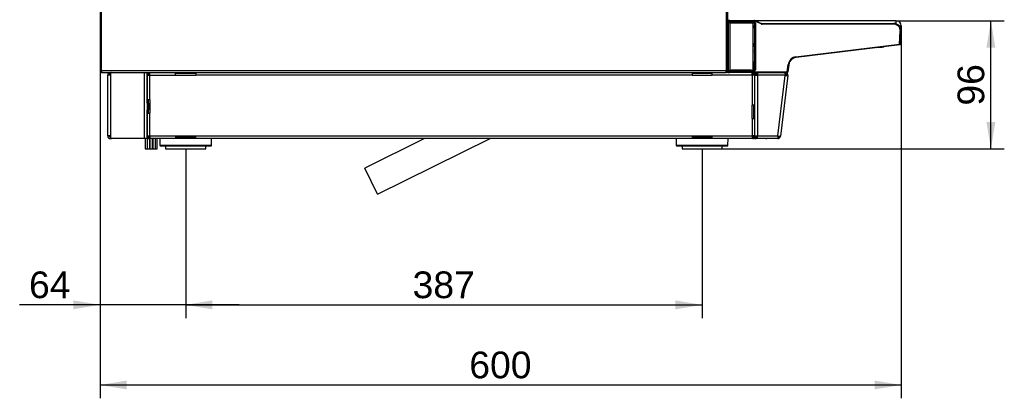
# Model space of a CAD drawing. Header units: millimetres. Extents: x -40 to 419, y 0 to 295.
# Tile 17 of 40: x 177 to 288, y 142 to 184. Entities that reach past the tile are written whole.
import ezdxf
from ezdxf.enums import TextEntityAlignment as Align

# ---------------------------------------------------------------- set-up
doc = ezdxf.new("R2010")
doc.units = ezdxf.units.MM
doc.layers.add('BW4_CTMPLUS_HEER', color=7, linetype='Continuous')
doc.layers.add('Standard', color=7, linetype='Continuous')
doc.styles.add('SEACAD_Arial', font='arial.ttf')
doc.dimstyles.new('ISO_(mm)', dxfattribs={"dimtxt": 3, "dimasz": 3, "dimexe": 1.5, "dimexo": 0, "dimgap": 0.75, "dimtad": 1, "dimdec": 0, "dimlfac": 6.666667, "dimtxsty": 'SEACAD_Arial', "dimblk1": '_SE_FILLED', "dimblk2": '_SE_FILLED', "dimsah": 1, "dimcen": 1.5, "dimadec": 0, "dimazin": 0, "dimtfac": 0.5, "dimtmove": 0, "dimatfit": 3, "dimfxl": 1, "dimarcsym": 0})

# ---------------------------------------------------------------- blocks, each defined once
blk = doc.blocks.new('SE1')
at = {"layer": 'BW4_CTMPLUS_HEER', "color": 7, "linetype": 'Continuous'}
for p, q in [((256.61, 241.92), (256.61, 178.38)), ((256.79, 178.38), (256.79, 241.92)), ((186.29, 217.02), (186.29, 178.38)), ((186.47, 178.38), (186.47, 217.02)), ((256.79, 184.05), (256.92, 184.05)), ((256.85, 184.01), (256.79, 184.01)), ((256.85, 183.75), (256.79, 183.75)), ((256.8, 178.57), (256.8, 183.7)), ((256.8, 183.7), (256.8, 183.7)), ((256.8, 183.7), (256.8, 180.45)), ((256.84, 183.99), (256.82, 183.81)), ((256.82, 183.81), (256.83, 183.85)), ((256.82, 183.81), (256.82, 183.81)), ((256.83, 183.85), (256.85, 183.99)), ((256.85, 183.99), (256.84, 183.99)), ((256.85, 183.99), (257.03, 183.98)), ((256.85, 183.79), (256.85, 178.48)), ((256.85, 183.75), (256.85, 183.75)), ((256.85, 183.7), (256.85, 183.75)), ((256.85, 183.7), (256.85, 178.57)), ((256.85, 183.7), (256.85, 183.7)), ((256.88, 183.8), (256.87, 183.79)), ((256.92, 184.05), (256.92, 184.05)), ((257.03, 184.05), (256.92, 184.05)), ((257.03, 183.98), (257.01, 183.87)), ((257.01, 183.87), (259.81, 183.87)), ((257.01, 183.87), (257.01, 183.82)), ((259.81, 183.82), (257.01, 183.82)), ((257.03, 184.05), (259.75, 184.05)), ((257.03, 183.98), (257.03, 184.05)), ((259.75, 183.98), (257.03, 183.98)), ((257.03, 183.79), (259.6, 183.79)), ((257.03, 183.79), (257.03, 178.48)), ((259.44, 183.8), (257.19, 183.8)), ((257.19, 183.8), (257.19, 183.79)), ((259.44, 183.79), (259.44, 183.8)), ((259.6, 183.79), (259.6, 178.48)), ((259.75, 184.05), (259.75, 183.98)), ((259.81, 184.04), (259.78, 183.97)), ((260.56, 183.66), (259.78, 183.97)), ((259.78, 183.79), (259.78, 178.48)), ((259.78, 183.76), (259.8, 183.76)), ((259.8, 183.76), (259.78, 183.76)), ((259.78, 183.74), (259.79, 183.75)), ((259.8, 183.76), (259.81, 183.82)), ((259.8, 183.76), (259.8, 183.76)), ((259.81, 184.04), (260.59, 183.73)), ((259.81, 183.87), (259.81, 183.82)), ((259.85, 183.72), (259.82, 183.69)), ((259.82, 183.69), (259.82, 183.65)), ((259.82, 183.65), (259.82, 183.55)), ((259.85, 183.77), (259.9, 183.77)), ((259.85, 178.5), (259.85, 183.77)), ((259.85, 183.77), (259.85, 183.72)), ((260.19, 184.01), (259.88, 184.01)), ((259.9, 183.77), (259.9, 178.5)), ((260.19, 183.89), (260.19, 184.01)), ((275.72, 184.01), (260.19, 184.01)), ((260.56, 183.66), (260.59, 183.73)), ((260.64, 183.72), (275.43, 183.72)), ((260.64, 183.64), (260.64, 183.72)), ((275.43, 183.64), (260.64, 183.64)), ((275.43, 183.64), (275.43, 183.72)), ((275.72, 183.66), (275.72, 184.01)), ((259.79, 183.48), (259.78, 183.5)), ((259.78, 183.48), (259.79, 183.48)), ((259.79, 183.44), (259.78, 183.44)), ((259.78, 183.38), (259.79, 183.38)), ((259.78, 183.31), (259.79, 183.33)), ((259.79, 183.33), (259.78, 183.33)), ((259.83, 183.44), (259.79, 183.44)), ((259.79, 183.38), (259.79, 183.44)), ((259.79, 183.38), (259.83, 183.38)), ((259.81, 183.23), (259.8, 181.43)), ((259.83, 183.29), (259.81, 183.23)), ((259.82, 183.55), (259.83, 183.53)), ((259.83, 183.44), (259.83, 183.38)), ((276.03, 183.45), (276.28, 183.45)), ((276.06, 183.42), (276.28, 183.42)), ((276.1, 181.41), (276.17, 182.85)), ((276.25, 182.85), (276.17, 181.42)), ((276.17, 182.85), (276.25, 182.85)), ((276.28, 183.42), (276.28, 183.45)), ((259.8, 181.43), (259.83, 181.38)), ((264.45, 179.98), (276.1, 181.41)), ((276.17, 181.42), (276.1, 181.41)), ((276.1, 181.41), (276.17, 181.4)), ((276.11, 181.33), (276.1, 181.41)), ((276.1, 181.41), (276.1, 181.41)), ((276.17, 181.42), (276.17, 181.4)), ((259.79, 181.33), (259.78, 181.35)), ((259.78, 181.33), (259.79, 181.33)), ((259.79, 181.29), (259.78, 181.29)), ((259.78, 181.22), (259.79, 181.22)), ((259.78, 181.16), (259.79, 181.18)), ((259.79, 181.18), (259.78, 181.18)), ((259.83, 181.29), (259.79, 181.29)), ((259.79, 181.22), (259.79, 181.29)), ((259.79, 181.22), (259.83, 181.22)), ((259.83, 181.13), (259.8, 181.08)), ((259.8, 181.08), (259.8, 180.77)), ((259.8, 180.77), (259.81, 180.75)), ((259.82, 180.52), (259.83, 179.24)), ((259.83, 181.29), (259.83, 181.22)), ((276.11, 181.33), (264.46, 179.9)), ((273.55, 181.02), (274.12, 181.07)), ((274.12, 181.07), (274.12, 181.08)), ((256.8, 178.42), (256.79, 179.77)), ((256.79, 179.53), (256.8, 178.42)), ((256.79, 179.33), (256.8, 178.28)), ((259.78, 179.22), (259.78, 179.43)), ((259.78, 179.22), (259.78, 179.22)), ((259.78, 179.22), (259.78, 179.19)), ((259.79, 179.18), (259.78, 179.19)), ((259.78, 179.19), (259.78, 179.19)), ((259.78, 179.18), (259.79, 179.18)), ((259.83, 179.24), (259.83, 179.22)), ((263.69, 179.23), (263.65, 179.09)), ((263.66, 179.11), (263.68, 179.22)), ((264.46, 179.9), (264.45, 179.98)), ((186.29, 178.38), (186.47, 178.38)), ((186.46, 178.2), (186.46, 178.36)), ((186.47, 178.38), (186.47, 178.2)), ((256.61, 178.38), (186.47, 178.38)), ((186.49, 178.2), (186.47, 178.2)), ((186.49, 178.2), (256.61, 178.2)), ((187.45, 178.13), (187.45, 178.2)), ((187.45, 178.13), (187.45, 177.9)), ((191.29, 170.78), (191.29, 178.2)), ((191.59, 178.2), (191.59, 175.05)), ((191.59, 178.13), (191.74, 178.13)), ((191.59, 177.9), (191.59, 178.13)), ((191.74, 178.13), (191.74, 178.2)), ((191.74, 177.9), (191.74, 178.13)), ((191.76, 178.05), (191.74, 178.05)), ((191.76, 178.2), (191.76, 178.05)), ((191.83, 178.05), (191.76, 178.05)), ((191.83, 178.2), (191.83, 178.05)), ((191.83, 178.05), (191.89, 178.05)), ((191.89, 177.9), (191.89, 178.2)), ((194.78, 177.9), (194.78, 178.2)), ((194.78, 178.13), (197.03, 178.13)), ((197.03, 178.2), (197.03, 177.9)), ((252.79, 178.2), (252.79, 177.9)), ((252.79, 178.13), (255.04, 178.13)), ((255.04, 177.9), (255.04, 178.2)), ((256.61, 178.2), (256.61, 178.38)), ((256.61, 178.38), (256.79, 178.38)), ((256.61, 178.36), (256.64, 178.36)), ((256.79, 178.35), (256.61, 178.35)), ((256.79, 178.2), (256.61, 178.2)), ((256.64, 178.36), (256.64, 178.38)), ((256.64, 178.36), (256.79, 178.36)), ((256.79, 178.4), (256.8, 178.4)), ((256.79, 178.38), (256.79, 178.36)), ((256.79, 178.35), (256.79, 178.2)), ((256.79, 178.35), (256.8, 178.35)), ((256.79, 178.2), (256.88, 178.2)), ((256.85, 178.57), (256.8, 178.57)), ((256.8, 178.42), (256.8, 178.42)), ((256.8, 178.32), (256.81, 178.32)), ((256.81, 178.31), (256.8, 178.32)), ((256.8, 178.32), (256.8, 178.32)), ((256.8, 178.28), (256.81, 178.28)), ((256.81, 178.31), (256.81, 178.48)), ((256.81, 178.48), (256.81, 178.48)), ((256.81, 178.28), (256.81, 178.32)), ((256.81, 178.31), (256.82, 178.31)), ((256.81, 178.31), (256.81, 178.31)), ((256.81, 178.3), (256.82, 178.28)), ((256.81, 178.3), (256.81, 178.28)), ((256.81, 178.3), (256.81, 178.28)), ((256.81, 178.28), (256.82, 178.28)), ((256.82, 178.47), (256.82, 178.3)), ((256.82, 178.47), (256.82, 178.47)), ((256.82, 178.43), (256.82, 178.46)), ((256.82, 178.28), (256.82, 178.43)), ((256.82, 178.28), (256.82, 178.3)), ((256.82, 178.3), (256.82, 178.3)), ((256.82, 178.28), (256.82, 178.28)), ((256.85, 178.57), (256.85, 178.57)), ((256.85, 178.52), (256.85, 178.52)), ((256.85, 178.52), (256.85, 178.52)), ((256.85, 178.52), (256.85, 178.52)), ((256.87, 178.48), (256.87, 178.47)), ((256.89, 178.2), (256.88, 178.2)), ((256.88, 178.2), (256.88, 178.2)), ((256.9, 178.2), (256.89, 178.2)), ((256.9, 178.2), (257, 178.2)), ((257, 178.45), (259.81, 178.45)), ((257, 178.41), (257, 178.45)), ((259.81, 178.41), (257, 178.41)), ((257, 178.41), (257, 178.28)), ((257, 178.28), (263.48, 178.28)), ((257, 178.28), (257, 178.28)), ((257, 178.28), (257, 178.28)), ((257, 178.28), (263.48, 178.28)), ((257, 178.2), (257, 178.28)), ((263.48, 178.2), (257, 178.2)), ((257.03, 178.48), (259.6, 178.48)), ((257.19, 178.48), (257.19, 178.47)), ((259.44, 178.47), (257.19, 178.47)), ((259.44, 178.47), (259.44, 178.48)), ((259.54, 177.9), (259.54, 178.2)), ((259.6, 178.05), (259.54, 178.05)), ((259.6, 178.05), (259.6, 178.2)), ((259.68, 178.05), (259.6, 178.05)), ((259.68, 178.05), (259.68, 178.2)), ((259.69, 178.2), (259.69, 178.13)), ((259.84, 178.13), (259.69, 178.13)), ((259.69, 178.13), (259.69, 177.9)), ((259.79, 179.13), (259.78, 179.13)), ((259.78, 179.07), (259.79, 179.07)), ((259.78, 179.02), (259.79, 179.03)), ((259.79, 179.03), (259.78, 179.03)), ((259.78, 178.96), (259.78, 179.02)), ((259.78, 179.02), (259.78, 179.02)), ((259.78, 178.56), (259.78, 178.96)), ((259.78, 178.96), (259.78, 178.96)), ((259.78, 178.56), (259.78, 178.56)), ((259.78, 178.56), (259.78, 178.53)), ((259.79, 178.52), (259.78, 178.53)), ((259.78, 178.53), (259.78, 178.53)), ((259.8, 178.51), (259.78, 178.51)), ((259.78, 178.51), (259.8, 178.51)), ((259.83, 179.13), (259.79, 179.13)), ((259.79, 179.07), (259.79, 179.13)), ((259.79, 179.07), (259.83, 179.07)), ((259.81, 178.45), (259.8, 178.51)), ((259.8, 178.51), (259.8, 178.51)), ((259.81, 178.52), (259.81, 178.52)), ((259.81, 178.45), (259.81, 178.41)), ((259.83, 179.13), (259.83, 179.07)), ((259.83, 178.98), (259.83, 178.97)), ((259.83, 178.97), (259.83, 178.57)), ((259.83, 178.57), (259.85, 178.56)), ((259.84, 178.2), (259.99, 178.2)), ((259.84, 177.9), (259.84, 178.2)), ((259.84, 178.2), (259.84, 178.2)), ((259.85, 178.55), (259.85, 178.5)), ((259.9, 178.5), (259.85, 178.5)), ((259.99, 177.9), (259.99, 178.2)), ((260.01, 178.05), (260.01, 178.2)), ((260.01, 178.2), (260.14, 178.2)), ((260.01, 178.05), (260.14, 178.05)), ((260.14, 178.2), (260.14, 177.9)), ((260.14, 178.2), (263.25, 178.2)), ((263.25, 178.05), (263.25, 178.2)), ((263.25, 178.2), (263.25, 177.9)), ((263.25, 178.05), (263.25, 178.05)), ((263.36, 178), (263.48, 178.1)), ((263.48, 178.28), (263.58, 179.1)), ((263.48, 178.28), (263.48, 178.28)), ((263.48, 178.2), (263.48, 178.28)), ((263.65, 179.09), (263.55, 178.27)), ((263.55, 178.27), (263.55, 178.27)), ((263.65, 179.09), (263.58, 179.1)), ((187.15, 171.08), (187.15, 177.9)), ((187.45, 177.9), (187.15, 177.9)), ((187.45, 177.9), (187.45, 171.08)), ((191.59, 175.13), (191.59, 177.9)), ((191.59, 177.9), (191.89, 177.9)), ((191.89, 175.13), (191.89, 177.9)), ((191.89, 177.9), (194.78, 177.9)), ((194.78, 177.9), (197.03, 177.9)), ((252.79, 177.9), (197.03, 177.9)), ((252.79, 177.9), (255.04, 177.9)), ((259.54, 177.9), (255.04, 177.9)), ((259.54, 177.9), (259.54, 174.53)), ((259.84, 177.9), (259.54, 177.9)), ((259.84, 177.9), (260.14, 177.9)), ((259.84, 171.08), (259.84, 177.9)), ((260.14, 177.9), (260.14, 171.08)), ((263.25, 177.9), (260.14, 177.9)), ((262.41, 171.08), (263.25, 177.88)), ((263.55, 177.87), (262.71, 171.06)), ((263.25, 177.9), (263.25, 177.88)), ((263.36, 177.89), (263.46, 177.88)), ((263.46, 177.88), (263.55, 177.87)), ((191.59, 175.05), (191.59, 175.13)), ((191.89, 175.13), (191.59, 175.13)), ((191.74, 175.05), (191.59, 175.05)), ((191.59, 174.75), (191.59, 175.05)), ((191.59, 174.75), (191.59, 174)), ((191.74, 174.75), (191.59, 174.75)), ((191.74, 175.05), (191.74, 175.13)), ((191.74, 174.75), (191.74, 175.05)), ((191.74, 174.75), (191.74, 174)), ((191.89, 175.13), (191.89, 173.63)), ((191.59, 173.7), (191.59, 174)), ((191.74, 174), (191.59, 174)), ((191.59, 173.7), (191.59, 170.78)), ((191.74, 173.7), (191.59, 173.7)), ((191.59, 173.63), (191.59, 173.7)), ((191.59, 173.63), (191.89, 173.63)), ((191.59, 171.08), (191.59, 173.63)), ((191.74, 173.7), (191.74, 174)), ((191.74, 173.63), (191.74, 173.7)), ((191.89, 171.08), (191.89, 173.63)), ((259.84, 174.53), (259.54, 174.53)), ((259.54, 173.03), (259.54, 174.53)), ((259.69, 174.53), (259.69, 174.45)), ((259.69, 174.45), (259.84, 174.45)), ((259.69, 174.45), (259.69, 174.15)), ((259.69, 174.15), (259.69, 173.4)), ((259.69, 174.15), (259.84, 174.15)), ((259.54, 173.03), (259.84, 173.03)), ((259.54, 173.03), (259.54, 171.08)), ((259.69, 173.4), (259.69, 173.1)), ((259.69, 173.4), (259.84, 173.4)), ((259.69, 173.1), (259.69, 173.03)), ((259.69, 173.1), (259.84, 173.1)), ((187.45, 171.08), (187.15, 171.08)), ((187.45, 171.08), (187.45, 170.85)), ((187.45, 170.78), (187.45, 170.85)), ((187.53, 170.78), (187.45, 170.78)), ((191.29, 170.78), (187.53, 170.78)), ((191.59, 170.78), (191.29, 170.78)), ((191.36, 170.78), (191.36, 169.65)), ((191.57, 170.78), (191.57, 169.65)), ((191.59, 171.08), (191.89, 171.08)), ((191.59, 170.85), (191.59, 171.08)), ((191.59, 170.85), (191.74, 170.85)), ((191.59, 170.78), (191.74, 170.78)), ((191.74, 170.85), (191.74, 171.08)), ((191.74, 170.78), (191.74, 170.85)), ((191.76, 170.85), (191.74, 170.85)), ((191.76, 170.93), (191.76, 170.78)), ((191.76, 170.93), (191.83, 170.93)), ((191.76, 170.78), (191.83, 170.78)), ((191.83, 170.93), (191.89, 170.93)), ((191.83, 170.93), (191.83, 170.78)), ((191.83, 170.78), (191.89, 170.78)), ((191.87, 169.65), (191.87, 170.78)), ((191.89, 171.08), (194.78, 171.08)), ((191.89, 171.08), (191.89, 170.78)), ((194.78, 170.78), (191.89, 170.78)), ((191.89, 170.78), (191.89, 169.65)), ((192.19, 169.65), (192.19, 170.78)), ((192.22, 170.78), (192.22, 169.65)), ((192.52, 169.65), (192.52, 170.78)), ((192.72, 169.65), (192.72, 170.78)), ((192.99, 170.78), (193.01, 170.03)), ((194.78, 171.08), (197.03, 171.08)), ((194.78, 171.08), (194.78, 170.78)), ((197.03, 170.93), (194.78, 170.93)), ((197.03, 170.78), (194.78, 170.78)), ((197.03, 171.08), (252.79, 171.08)), ((197.03, 170.78), (197.03, 171.08)), ((252.79, 170.78), (197.03, 170.78)), ((198.81, 170.03), (198.82, 170.78)), ((222.72, 170.78), (216.02, 167.48)), ((217.46, 164.56), (230.09, 170.78)), ((251, 170.78), (251.01, 170.03)), ((252.79, 171.08), (255.04, 171.08)), ((252.79, 171.08), (252.79, 170.78)), ((255.04, 170.93), (252.79, 170.93)), ((255.04, 170.78), (252.79, 170.78)), ((255.04, 171.08), (259.54, 171.08)), ((255.04, 170.78), (255.04, 171.08)), ((259.54, 170.78), (255.04, 170.78)), ((256.82, 170.03), (256.83, 170.78)), ((259.84, 171.08), (259.54, 171.08)), ((259.54, 171.08), (259.54, 170.78)), ((259.6, 170.93), (259.54, 170.93)), ((259.6, 170.78), (259.54, 170.78)), ((259.6, 170.93), (259.68, 170.93)), ((259.6, 170.78), (259.6, 170.93)), ((259.6, 170.78), (259.68, 170.78)), ((259.68, 170.78), (259.68, 170.93)), ((259.69, 171.08), (259.69, 170.85)), ((259.84, 170.85), (259.69, 170.85)), ((259.69, 170.85), (259.69, 170.78)), ((259.84, 170.78), (259.69, 170.78)), ((259.84, 171.08), (260.14, 171.08)), ((259.84, 170.78), (259.84, 171.08)), ((259.84, 170.78), (259.99, 170.78)), ((259.99, 170.78), (259.99, 171.08)), ((260.01, 170.78), (260.01, 170.93)), ((260.01, 170.93), (260.14, 170.93)), ((260.14, 170.78), (260.01, 170.78)), ((260.14, 171.08), (262.41, 171.08)), ((260.14, 170.78), (260.14, 171.08)), ((262.41, 170.78), (260.14, 170.78)), ((261.06, 170.78), (261.17, 170.78)), ((261.06, 170.78), (261.06, 170.78)), ((261.17, 170.78), (261.17, 170.78)), ((262.41, 171.08), (262.41, 170.78)), ((262.51, 170.97), (262.61, 170.85)), ((262.71, 171.06), (262.63, 171.07)), ((262.71, 171.04), (262.71, 171.06)), ((191.36, 169.65), (191.57, 169.65)), ((191.57, 169.65), (191.87, 169.65)), ((191.89, 169.65), (192.19, 169.65)), ((192.22, 169.65), (192.52, 169.65)), ((192.52, 169.65), (192.72, 169.65)), ((193.01, 170.03), (198.81, 170.03)), ((198.74, 169.95), (193.08, 169.95)), ((193.66, 169.95), (193.66, 169.65)), ((193.66, 169.65), (198.16, 169.65)), ((198.16, 169.65), (198.16, 169.95)), ((251.01, 170.03), (256.82, 170.03)), ((256.74, 169.95), (251.09, 169.95)), ((251.66, 169.95), (251.66, 169.65)), ((251.66, 169.65), (256.16, 169.65)), ((256.16, 169.65), (256.16, 169.95)), ((217.46, 164.56), (216.02, 167.48))]:
    blk.add_line(p, q, dxfattribs=at)
for centre, radius, start, end in [((256.76, 183.7), 0.045, 0.0175, 35.6697), ((256.76, 183.7), 0.045, 0.0175, 38.4946), ((256.84, 183.35), 0.357, 88.3499, 95.5797), ((256.92, 183.98), 0.0756, 89.7813, 154.7914), ((259.75, 183.9), 0.15, 68, 90), ((259.75, 183.9), 0.075, 68, 90), ((259.78, 183.69), 0.045, 0.0175, 89.9825), ((259.79, 183.32), 0.336, 84.1529, 91.8337), ((259.8, 183.72), 0.045, 0.0175, 89.832), ((259.8, 183.73), 0.0295, 70.1203, 90.1006), ((259.81, 183.78), 0.0455, 358.8741, 89.0501), ((260.64, 183.87), 0.225, 248, 270), ((260.64, 183.87), 0.15, 248, 270), ((275.43, 182.89), 0.825, 357, 90), ((275.43, 182.89), 0.75, 357, 90), ((275.72, 183.45), 0.563, 0, 90), ((259.75, 180.3), 2.94, 88.852, 90.3149), ((259.79, 183.53), 0.045, 270.029, 359.9448), ((259.44, 183.45), 0.351, 358.2556, 5.6061), ((259.44, 183.37), 0.351, 354.3939, 1.7444), ((259.79, 183.29), 0.045, 0.0552, 89.971), ((258.34, 183.46), 1.5, 359.2454, 2.686), ((258.34, 183.36), 1.5, 357.3126, 0.756), ((275.72, 183.42), 0.563, 330.703, 0), ((259.75, 180.88), 0.561, 84.1756, 91.8449), ((259.79, 181.38), 0.045, 270.029, 359.9448), ((258.34, 181.31), 1.5, 359.2454, 2.686), ((276.1, 181.41), 0.075, 277, 353), ((259.44, 181.3), 0.351, 358.2556, 5.6061), ((259.44, 181.21), 0.351, 354.3939, 1.7444), ((259.79, 181.13), 0.045, 0.0552, 89.971), ((256.76, 180.56), 3.06, 359.2501, 3.5027), ((258.34, 181.2), 1.5, 357.3126, 0.756), ((274.05, 181.89), 0.825, 275, 290.811), ((274.06, 181.85), 0.784, 273.9158, 289.1997), ((259.79, 179.22), 0.045, 270.029, 359.9448), ((259.44, 179.15), 0.351, 358.2556, 5.6061), ((258.34, 179.15), 1.5, 359.2454, 2.686), ((264.58, 178.98), 1.01, 97, 173), ((264.58, 178.98), 0.93, 97, 173), ((186.47, 178.38), 0.18, 180, 265.2198), ((186.47, 178.38), 0.03, 180, 240), ((186.47, 178.38), 0.03, 240, 270), ((186.47, 178.38), 0.18, 265.2198, 270), ((186.49, 178.38), 0.18, 265.2198, 270), ((187.45, 177.9), 0.3, 90, 180), ((187.45, 177.9), 0.15, 90, 180), ((187.53, 178.13), 0.075, 90, 180), ((256.85, 178.48), 0.045, 90.0175, 179.9825), ((256.89, 178.28), 0.075, 180.0136, 269.9987), ((256.88, 178.28), 0.075, 179.9896, 269.9946), ((256.86, 178.47), 0.045, 101.526, 179.9825), ((256.96, 181.49), 3.22, 267.5599, 270.7673), ((257.21, 178.56), 0.357, 178.3499, 185.5797), ((259.78, 178.57), 0.045, 270.0175, 359.9825), ((259.44, 179.06), 0.351, 354.3939, 1.7444), ((259.79, 178.98), 0.045, 0.0552, 89.971), ((259.8, 178.56), 0.045, 270.0175, 359.9825), ((259.8, 178.54), 0.0271, 269.7623, 292.708), ((259.81, 178.5), 0.0455, 270.947, 1.1288), ((258.34, 179.05), 1.5, 357.3126, 0.756), ((260.54, 177.98), 0.225, 85.9719, 90), ((263.25, 177.9), 0.3, 41.5, 90), ((263.25, 177.9), 0.15, 41.5, 90), ((263.48, 178.28), 0.00263, 83, 90), ((263.48, 178.28), 0.075, 270, 353), ((263.25, 177.9), 0.3, 353, 41.5), ((263.2, 179.66), 1.77, 271.5391, 275.0225), ((263.58, 185.01), 7.14, 267.3271, 269.0371), ((263.25, 177.9), 0.15, 353, 41.5), ((187.45, 171.08), 0.3, 180, 270), ((187.45, 171.08), 0.15, 180, 270), ((187.53, 170.85), 0.075, 180, 270), ((262.75, 178.21), 7.14, 267.3271, 269.0371), ((262.41, 171.08), 0.151, 270.1859, 311.3141), ((262.41, 171.08), 0.3, 270, 311.5), ((262.41, 171.08), 0.15, 311.5, 353), ((262.41, 171.08), 0.3, 311.5, 353), ((193.08, 170.03), 0.075, 181, 270), ((198.74, 170.03), 0.075, 270, 359), ((251.09, 170.03), 0.075, 181, 270), ((256.74, 170.03), 0.075, 270, 359)]:
    blk.add_arc(centre, radius, start, end, dxfattribs=at)
for centre, major_axis, ratio, start_param, end_param in [((256.85, 183.75), (0.09, 0), 0.017455, 1.570796, 2.225113), ((256.76, 183.7), (0.045, 0), 0.034899, 0.017464, 0.622919), ((256.84, 183.92), (-0.013, -0.105), 0.015084, 0.019306, 0.158932), ((256.86, 183.8), (0.0212, 0.0397), 0.998898, 1.939682, 3.387563), ((256.87, 183.81), (-0.0318, 0.0318), 0.999695, 0.663369, 2.054989), ((256.87, 183.81), (-0.044, 0.0096), 0.987107, 0.09508, 1.47408), ((256.88, 183.84), (-0.044, 0.0096), 0.987107, 0.09508, 1.784134), ((256.92, 183.98), (-0.0584, -0.047), 0.999451, 5.17059, 5.482996), ((256.92, 183.98), (0, -0.075), 0.999883, 3.141593, 4.590226), ((257.03, 183.79), (-0.18, 0), 0.031711, 4.712389, 6.283185), ((257.01, 183.8), (-0.136, 0), 0.157144, 4.6926, 6.2482), ((257.19, 183.78), (-0.15, 0), 0.158384, 4.712389, 5.58165), ((259.44, 183.78), (0.15, 0), 0.158384, 0.701535, 1.570796), ((259.6, 183.79), (-0.18, 0), 0.031711, 3.141593, 4.712389), ((259.76, 183.76), (0.0453, 0), 0.017346, 0.685003, 1.22568), ((259.73, 183.75), (0.0756, 0), 0.017325, -0.923561, -0.690811), ((259.78, 183.69), (-0.045, 0), 0.035033, 3.159057, 4.71241), ((259.8, 183.72), (0.0447, -0.0049), 0.987542, 0.111137, 1.681831), ((259.81, 183.77), (-0.01, -0.0906), 0.987542, 1.681934, 3.25), ((259.8, 183.72), (0.0041, 0.0677), 0.054129, -1.090828, -0.961525), ((259.85, 183.91), (0, -0.195), 0.017455, 0.017453, 0.15708), ((259.78, 183.55), (0.0403, 0.0201), 0.999239, 4.276753, 5.819355), ((256.76, 180.45), (-0.045, 0), 0.034899, 3.159057, 3.68461), ((259.76, 181.08), (-0.0403, 0.0201), 0.999239, 3.605423, 4.701697), ((259.76, 181.08), (0.045, 0), 0.035033, 0.017464, 1.096983), ((259.76, 180.77), (-0.045, 0), 0.035033, 3.159057, 4.233822), ((259.76, 180.77), (0.0402, 0.0202), 0.999247, 4.72508, 5.816605), ((259.78, 179.24), (-0.045, -0.0003), 0.342014, 1.568623, 3.123019), ((259.78, 179.24), (0.0403, 0.0201), 0.999239, 4.249168, 5.819355), ((256.81, 178.57), (0, 0.09), 0.017455, 1.570796, 3.124139), ((256.8, 178.47), (0, -0.15), 0.017455, 5.061455, 6.248279), ((256.8, 178.47), (0, -0.15), 0.017455, 5.061455, 6.248279), ((256.88, 178.28), (0, -0.075), 0.999848, 4.712389, 6.283185), ((256.85, 178.48), (0.0438, 0.0104), 0.999316, 1.33812, 2.908611), ((256.85, 178.32), (-0.045, 0), 0.034899, 0.017443, 0.276364), ((256.86, 178.3), (0.045, 0), 0.034985, 2.900157, 3.159078), ((256.86, 178.47), (0.0212, -0.0397), 0.998898, 2.650829, 4.221321), ((256.86, 178.46), (-0.0447, -0.0049), 0.987542, 4.810679, 6.172048), ((256.87, 178.43), (-0.0447, -0.0049), 0.987542, 4.603982, 6.172048), ((256.82, 178.36), (0, 0.105), 0.017455, -0.15708, -0.017453), ((256.9, 178.28), (0, 0.075), 0.999848, 1.570796, 3.141593), ((257, 178.28), (0.18, 0), 0.034921, 3.159046, 4.712389), ((257, 178.28), (-0.18, 0), 0.034899, 0.017443, 1.570796), ((257.03, 178.48), (0.18, 0), 0.031711, 3.141593, 4.712389), ((257, 178.47), (0.135, 0), 0.158384, 3.159046, 4.712389), ((257.19, 178.49), (-0.15, 0), 0.158384, 0.701535, 1.570796), ((259.44, 178.49), (0.15, 0), 0.158384, 4.712389, 5.58165), ((259.6, 178.48), (0.18, 0), 0.031711, 4.712389, 6.283185), ((259.78, 178.97), (-0.0403, 0.0201), 0.999239, 3.605423, 5.17561), ((259.78, 178.97), (-0.045, -0.0003), 0.342014, 1.568623, 3.123019), ((259.78, 178.57), (-0.045, -0.0003), 0.342014, 1.568623, 3.123019), ((259.73, 178.52), (-0.075, 0), 0.017455, 3.835115, 4.068888), ((259.73, 178.51), (0.075, 0), 0.017476, -0.927295, -0.537665), ((259.8, 178.55), (-0.0447, -0.0049), 0.987542, 1.462389, 3.030455), ((259.81, 178.5), (-0.01, 0.0906), 0.987542, 3.033185, 4.601252), ((259.85, 178.36), (0, 0.195), 0.017455, -0.15708, -0.017453), ((263.48, 178.28), (0.0744, -0.0091), 0.017391, 4.716658, 6.283185), ((263.48, 178.28), (0.0744, -0.0091), 0.034772, 4.716658, 6.283185)]:
    blk.add_ellipse(centre, major_axis=major_axis, ratio=ratio, start_param=start_param, end_param=end_param, dxfattribs=at)
for points in [[(257.01, 183.87), (256.97, 183.87), (256.87, 183.87), (256.83, 183.86), (256.83, 183.85)], [(256.82, 178.43), (256.82, 178.42), (256.86, 178.41), (256.96, 178.41), (257, 178.41)]]:
    blk.add_open_spline(points, degree=3, dxfattribs=at)
for points, knots in [([(259.81, 183.75), (259.81, 183.75), (259.81, 183.75), (259.81, 183.75), (259.81, 183.75), (259.81, 183.75), (259.8, 183.75), (259.8, 183.75), (259.8, 183.75), (259.8, 183.75), (259.8, 183.75), (259.8, 183.75), (259.79, 183.75), (259.79, 183.75), (259.79, 183.75), (259.79, 183.75)], [0, 0, 0, 0, 0.125, 0.25, 0.375, 0.4375, 0.4375, 0.5, 0.5, 0.625, 0.75, 0.875, 0.9375, 0.9375, 1, 1, 1, 1]), ([(259.82, 183.55), (259.82, 183.55), (259.82, 183.55), (259.82, 183.55), (259.82, 183.56), (259.81, 183.56), (259.81, 183.56), (259.8, 183.56), (259.8, 183.56), (259.79, 183.56), (259.79, 183.56), (259.78, 183.56), (259.78, 183.56), (259.78, 183.56)], [0, 0, 0, 0, 0.115744, 0.226512, 0.332127, 0.432528, 0.527743, 0.617884, 0.70312, 0.783675, 0.859809, 0.931813, 1, 1, 1, 1]), ([(259.77, 180.51), (259.78, 180.51), (259.8, 180.51), (259.81, 180.51), (259.82, 180.52), (259.82, 180.52)], [0, 0, 0, 0, 0.507469, 0.507469, 1, 1, 1, 1]), ([(259.79, 178.52), (259.79, 178.52), (259.79, 178.52), (259.8, 178.52), (259.8, 178.52), (259.8, 178.52), (259.8, 178.52), (259.8, 178.52), (259.8, 178.52), (259.8, 178.52), (259.81, 178.52), (259.81, 178.52), (259.81, 178.52), (259.81, 178.52), (259.81, 178.52), (259.81, 178.52), (259.81, 178.52), (259.81, 178.52), (259.81, 178.52)], [0, 0, 0, 0, 0.125, 0.125, 0.25, 0.375, 0.375, 0.4375, 0.4375, 0.5, 0.5, 0.625, 0.75, 0.875, 0.875, 0.9375, 0.9375, 1, 1, 1, 1])]:
    blk.add_open_spline(points, degree=3, knots=knots, dxfattribs=at)
blk = doc.blocks.new('DMBLK51')
at = {"layer": 'Standard', "linetype": 'Continuous'}
for points in [[(183.29, 151.61), (186.29, 152.11), (183.29, 152.61)], [(198.91, 151.61), (198.91, 152.61), (195.91, 152.11)]]:
    blk.add_hatch(color=7, dxfattribs=at).paths.add_polyline_path(points)
at = {"layer": 'Standard', "color": 7, "linetype": 'Continuous'}
for p, q in [((186.29, 178.38), (186.29, 150.61)), ((195.91, 169.65), (195.91, 150.61)), ((201.91, 152.11), (177.26, 152.11))]:
    blk.add_line(p, q, dxfattribs=at)
at = {"layer": 'Standard', "color": 7, "linetype": 'Continuous', "style": 'SEACAD_Arial'}
blk.add_text('64', height=3, dxfattribs=at).set_placement((178.31, 155.86), align=Align.TOP_LEFT)
blk = doc.blocks.new('_SE_FILLED')
at = {"color": 0}
blk.add_line((0, 0), (-1, 0), dxfattribs=at)
blk.add_solid([(0, 0), (-1, -0.1665), (-1, 0.1665), (0, 0)], dxfattribs=at)
blk = doc.blocks.new('DMBLK52')
at = {"layer": 'Standard', "linetype": 'Continuous'}
for points in [[(198.91, 151.61), (198.91, 152.61), (195.91, 152.11)], [(250.91, 151.61), (253.91, 152.11), (250.91, 152.61)]]:
    blk.add_hatch(color=7, dxfattribs=at).paths.add_polyline_path(points)
at = {"layer": 'Standard', "color": 7, "linetype": 'Continuous'}
for p, q in [((195.91, 169.65), (195.91, 150.61)), ((253.91, 169.65), (253.91, 150.61)), ((195.91, 152.11), (253.91, 152.11))]:
    blk.add_line(p, q, dxfattribs=at)
at = {"layer": 'Standard', "color": 7, "linetype": 'Continuous', "style": 'SEACAD_Arial'}
blk.add_text('387', height=3, dxfattribs=at).set_placement((221.39, 155.86), align=Align.TOP_LEFT)
blk = doc.blocks.new('DMBLK53')
at = {"layer": 'Standard', "linetype": 'Continuous'}
for points in [[(189.29, 142.61), (189.29, 143.61), (186.29, 143.11)], [(273.28, 142.61), (276.28, 143.11), (273.28, 143.61)]]:
    blk.add_hatch(color=7, dxfattribs=at).paths.add_polyline_path(points)
at = {"layer": 'Standard', "color": 7, "linetype": 'Continuous'}
for p, q in [((276.28, 183.45), (276.28, 141.61)), ((186.29, 178.38), (186.29, 141.61)), ((186.29, 143.11), (276.28, 143.11))]:
    blk.add_line(p, q, dxfattribs=at)
at = {"layer": 'Standard', "color": 7, "linetype": 'Continuous', "style": 'SEACAD_Arial'}
blk.add_text('600', height=3, dxfattribs=at).set_placement((227.76, 146.86), align=Align.TOP_LEFT)
blk = doc.blocks.new('DMBLK54')
at = {"layer": 'Standard', "linetype": 'Continuous'}
for points in [[(286.85, 181.01), (286.35, 184.01), (285.85, 181.01)], [(286.85, 172.65), (285.85, 172.65), (286.35, 169.65)]]:
    blk.add_hatch(color=7, dxfattribs=at).paths.add_polyline_path(points)
at = {"layer": 'Standard', "color": 7, "linetype": 'Continuous'}
for p, q in [((275.72, 184.01), (287.85, 184.01)), ((286.35, 169.65), (286.35, 184.01)), ((256.16, 169.65), (287.85, 169.65))]:
    blk.add_line(p, q, dxfattribs=at)
at = {"layer": 'Standard', "color": 7, "linetype": 'Continuous', "style": 'SEACAD_Arial'}
blk.add_text('96', height=3, rotation=90, dxfattribs=at).set_placement((282.6, 174.49), align=Align.TOP_LEFT)

msp = doc.modelspace()

# ---------------------------------------------------------------- block references
at = {"layer": 'Standard'}
msp.add_blockref('SE1', (0, 0), dxfattribs=at)

# ---------------------------------------------------------------- dimensions: what is measured, and where the dimension line sits
at = {"layer": 'Standard', "color": 7, "linetype": 'Continuous'}
for base, p1, p2, angle, picture, middle, dimtype in [((286.3543, 184.0135), (256.1638, 169.653), (275.7163, 184.0135), 90, 'DMBLK54', (286.3543, 176.8332), 160), ((195.9088, 152.1109), (195.9088, 169.653), (253.9138, 169.653), 0, 'DMBLK52', (224.9113, 152.1109), 161)]:
    dim = msp.add_linear_dim(base=base, p1=p1, p2=p2, angle=angle, text='\\A1;<>', dimstyle='ISO_(mm)', dxfattribs=at)
    dim.commit()
    dim.dimension.update_dxf_attribs({"geometry": picture, "text_midpoint": middle, "dimtype": dimtype})
for base, p1, p2, picture, middle in [((276.2788, 143.1109), (186.2938, 178.383), (276.2788, 183.451), 'DMBLK53', (231.2863, 143.1109)), ((186.2938, 152.1109), (195.9088, 169.653), (186.2938, 178.383), 'DMBLK51', (184.0602, 152.1109))]:
    dim = msp.add_linear_dim(base=base, p1=p1, p2=p2, text='\\A1;<>', dimstyle='ISO_(mm)', dxfattribs=at)
    dim.commit()
    dim.dimension.update_dxf_attribs({"geometry": picture, "text_midpoint": middle, "dimtype": 160})

doc.saveas('drawing.dxf')
